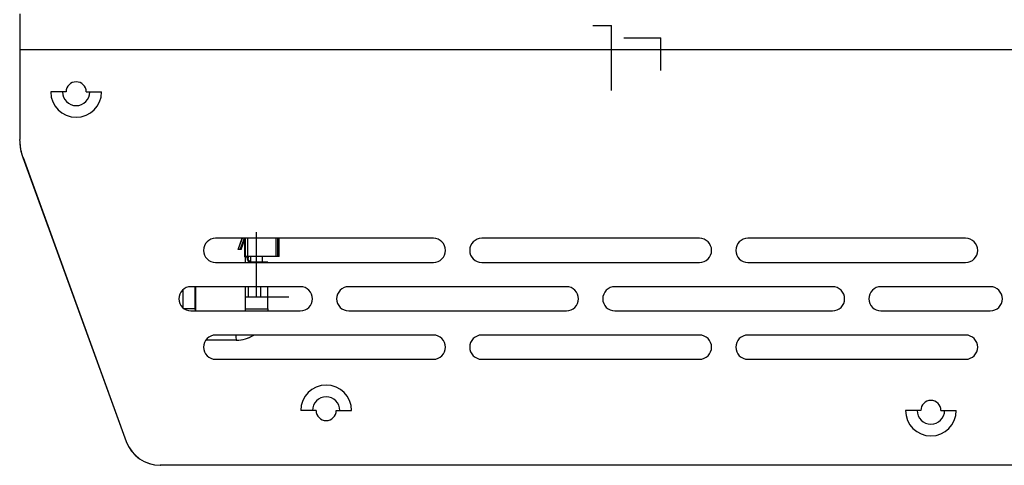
# Model space of a CAD drawing. Header units: millimetres. Extents: x -66 to 195, y 0 to 300.
# Tile 5 of 9: x -66 to 56, y 158 to 213. Entities that reach past the tile are written whole.
import ezdxf

# ---------------------------------------------------------------- set-up
doc = ezdxf.new("R2010")
doc.units = ezdxf.units.MM
doc.header["$PDSIZE"] = -1

msp = doc.modelspace()

# ---------------------------------------------------------------- linework, layer by layer
at = {"color": 7, "linetype": 'Continuous', "lineweight": 25}
for p, q in [((-66.36, 214.08), (-66.36, 198.46)), ((66.14, 209.58), (-66.36, 209.58)), ((-60.61, 204.38), (-62.51, 204.38)), ((-58.11, 204.38), (-56.21, 204.38)), ((-65.95, 196.25), (-65.97, 196.24)), ((-65.97, 196.24), (-53.16, 161.04)), ((-65.95, 196.24), (-53.14, 161.04)), ((-15.06, 186.23), (-42.06, 186.23)), ((-39.27, 184.83), (-38.76, 186.23)), ((-39.25, 184.83), (-38.75, 186.23)), ((-39.01, 184.83), (-38.5, 186.23)), ((-38.96, 184.83), (-38.45, 186.23)), ((-38.91, 184.83), (-38.49, 186)), ((-38.49, 186.13), (-38.49, 183.98)), ((-38.42, 186.23), (-38.42, 183.98)), ((-38.13, 186.23), (-38.13, 183.98)), ((-34.54, 183.98), (-34.54, 186.23)), ((-34.38, 186.23), (-34.38, 183.98)), ((-34.32, 183.98), (-34.32, 186.23)), ((-34.31, 183.98), (-34.31, 186.23)), ((-34.25, 183.98), (-34.25, 186.23)), ((-34.25, 183.98), (-34.25, 186.23)), ((-34.18, 183.98), (-34.18, 186.23)), ((-34.18, 183.98), (-34.18, 186.23)), ((17.94, 186.23), (-9.06, 186.23)), ((50.94, 186.23), (23.94, 186.23)), ((-38.91, 184.83), (-39.27, 184.83)), ((-42.06, 183.23), (-15.06, 183.23)), ((-34.18, 183.98), (-38.49, 183.98)), ((-38.42, 183.88), (-38.42, 183.23)), ((-38.16, 183.88), (-38.42, 183.88)), ((-38.39, 183.88), (-38.39, 183.23)), ((-38.16, 183.98), (-38.16, 183.95)), ((-38.16, 183.88), (-38.16, 183.78)), ((-38.16, 183.78), (-38.14, 183.78)), ((-38.08, 183.78), (-38.06, 183.78)), ((-38.08, 183.54), (-38.08, 183.78)), ((-38.06, 183.95), (-38.06, 183.98)), ((-38.06, 183.78), (-38.06, 183.88)), ((-38.03, 183.78), (-37.98, 183.78)), ((-38.01, 183.43), (-38.01, 183.23)), ((-37.98, 183.95), (-37.98, 183.98)), ((-37.98, 183.78), (-37.98, 183.88)), ((-37.92, 183.43), (-37.92, 183.37)), ((-37.86, 183.43), (-37.86, 183.39)), ((-37.75, 183.98), (-37.75, 183.29)), ((-35.6, 183.28), (-37.66, 183.28)), ((-37.04, 183.98), (-37.04, 183.28)), ((-36.46, 183.23), (-36.46, 183.28)), ((-36.25, 183.28), (-36.25, 183.98)), ((-35.62, 183.28), (-35.62, 183.23)), ((-35.61, 183.23), (-35.61, 183.28)), ((-35.61, 183.23), (-35.61, 183.28)), ((-35.6, 183.23), (-35.6, 183.28)), ((-9.06, 183.23), (17.94, 183.23)), ((23.94, 183.23), (50.94, 183.23)), ((-46.07, 177.57), (-46.07, 179.9)), ((-31.56, 180.23), (-45.12, 180.23)), ((-44.59, 177.48), (-44.59, 180.23)), ((-44.51, 177.48), (-44.51, 180.23)), ((-38.42, 180.23), (-38.42, 178.98)), ((-38.39, 180.23), (-38.39, 178.98)), ((-38.01, 180.23), (-38.01, 178.98)), ((-36.46, 178.98), (-36.46, 180.23)), ((-35.62, 180.23), (-35.62, 178.98)), ((-35.61, 178.98), (-35.61, 180.23)), ((-35.61, 178.98), (-35.61, 180.23)), ((-35.6, 178.98), (-35.6, 180.23)), ((1.44, 180.23), (-25.56, 180.23)), ((34.44, 180.23), (7.44, 180.23)), ((54, 180.23), (40.44, 180.23)), ((-38.42, 178.98), (-35.6, 178.98)), ((-38.4, 178.98), (-38.4, 177.48)), ((-35.6, 177.48), (-35.6, 178.98)), ((-35.6, 177.48), (-35.6, 178.98)), ((-44.51, 177.48), (-45.95, 177.48)), ((-45.12, 177.23), (-31.56, 177.23)), ((-38.4, 177.48), (-35.6, 177.48)), ((-35.6, 177.48), (-35.61, 177.23)), ((-25.56, 177.23), (1.44, 177.23)), ((7.44, 177.23), (34.44, 177.23)), ((40.44, 177.23), (54, 177.23)), ((-39.48, 173.58), (-43.3, 173.58)), ((-15.06, 174.23), (-42.06, 174.23)), ((17.94, 174.23), (-9.06, 174.23)), ((50.94, 174.23), (23.94, 174.23)), ((-42.06, 171.23), (-15.06, 171.23)), ((-9.06, 171.23), (17.94, 171.23)), ((23.94, 171.23), (50.94, 171.23)), ((-29.61, 164.88), (-31.51, 164.88)), ((-27.11, 164.88), (-25.21, 164.88)), ((45.39, 164.88), (43.49, 164.88)), ((47.89, 164.88), (49.79, 164.88)), ((-53.16, 161.04), (-53.14, 161.05)), ((61.64, 158.08), (-48.93, 158.08)), ((-48.93, 158.08), (-48.93, 158.08))]:
    msp.add_line(p, q, dxfattribs=at)
at = {"color": 7, "linetype": 'Continuous'}
for p, q in [((6.99, 212.58), (4.72, 212.58)), ((6.99, 212.58), (6.99, 204.56)), ((13.09, 211.03), (8.56, 211.03)), ((13.09, 211.03), (13.09, 207.02)), ((-37, 178.98), (-37, 187.01)), ((-37, 178.98), (-37, 187.01)), ((-37, 178.98), (-32.99, 178.98)), ((-37, 178.98), (-33.03, 178.98))]:
    msp.add_line(p, q, dxfattribs=at)
at = {"color": 7, "linetype": 'Continuous', "lineweight": 25, "flags": 128}
for points in [[(-44.56, 177.23), (-44.57, 177.27), (-44.59, 177.48)], [(-44.5, 177.23), (-44.51, 177.27), (-44.53, 177.48)], [(-38.4, 177.48), (-38.42, 177.27), (-38.43, 177.23)]]:
    msp.add_lwpolyline(points, dxfattribs=at)
at = {"color": 7, "linetype": 'Continuous', "lineweight": 25}
for centre, radius, start, end in [((-59.36, 204.38), 1.25, 0, 180), ((-59.36, 204.38), 3.15, 180, 0), ((-59.36, 204.38), 1.7, 180, 0), ((-60.17, 198.46), 6.2, 180, 200.9905), ((-59.86, 198.46), 6.5, 181.4299, 200), ((-42.06, 184.73), 1.5, 90, 270), ((-15.06, 184.73), 1.5, 270, 90), ((-9.06, 184.73), 1.5, 90, 270), ((17.94, 184.73), 1.5, 270, 90), ((23.94, 184.73), 1.5, 90, 270), ((50.94, 184.73), 1.5, 270, 90), ((-37.66, 183.78), 0.499, 225.5136, 269.992), ((-37.65, 183.78), 0.499, 225.5136, 269.992), ((-37.57, 183.78), 0.499, 225.5208, 248.9919), ((-37.56, 183.78), 0.499, 225.5216, 247.1993), ((-37.51, 183.78), 0.495, 225.2849, 241.3115), ((-37.48, 183.78), 0.496, 225.288, 236.6342), ((-45.12, 178.73), 1.5, 90, 270), ((-31.56, 178.73), 1.5, 270, 90), ((-25.56, 178.73), 1.5, 90, 270), ((1.44, 178.73), 1.5, 270, 90), ((7.44, 178.73), 1.5, 90, 270), ((34.44, 178.73), 1.5, 270, 90), ((40.44, 178.73), 1.5, 90, 270), ((54, 178.73), 1.5, 270, 90), ((-42.06, 172.73), 1.5, 90, 270), ((-37.03, 174.17), 2.53, 178.5954, 193.4283), ((-39.5, 177.47), 3.89, 270.0036, 303.6069), ((-39.48, 177.42), 3.84, 270.021, 303.8441), ((-15.06, 172.73), 1.5, 270, 90), ((-9.06, 172.73), 1.5, 90, 270), ((17.94, 172.73), 1.5, 270, 90), ((23.94, 172.73), 1.5, 90, 270), ((50.94, 172.73), 1.5, 270, 90), ((-28.36, 164.88), 3.15, 0, 180), ((-28.36, 164.88), 1.7, 0, 180), ((46.64, 164.88), 1.25, 0, 180), ((-28.36, 164.88), 1.25, 180, 0), ((46.64, 164.88), 3.15, 180, 0), ((46.64, 164.88), 1.7, 180, 0), ((-48.93, 162.58), 4.5, 200, 270), ((-48.91, 162.58), 4.5, 200, 270)]:
    msp.add_arc(centre, radius, start, end, dxfattribs=at)
for points, knots in [([(-38.42, 183.88), (-38.42, 183.91), (-38.44, 183.96), (-38.45, 183.97), (-38.46, 183.98)], [0, 0, 0, 0, 0.501326, 1, 1, 1, 1]), ([(-38.39, 183.88), (-38.39, 183.91), (-38.4, 183.96), (-38.4, 183.97), (-38.4, 183.98)], [0, 0, 0, 0, 0.501326, 1, 1, 1, 1]), ([(-38.14, 183.98), (-38.14, 183.98), (-38.15, 183.98), (-38.16, 183.98), (-38.16, 183.97), (-38.16, 183.96), (-38.16, 183.95)], [0, 0, 0, 0, 0.28143, 0.535711, 0.7716, 1, 1, 1, 1]), ([(-38.16, 183.95), (-38.16, 183.94), (-38.16, 183.93), (-38.16, 183.9), (-38.16, 183.89), (-38.16, 183.88)], [0, 0, 0, 0, 0.5043766, 0.7483982, 1, 1, 1, 1]), ([(-38.16, 183.78), (-38.16, 183.75), (-38.15, 183.69), (-38.13, 183.6), (-38.1, 183.54), (-38.06, 183.48), (-38.03, 183.45), (-38.01, 183.43)], [0, 0, 0, 0, 0.222803, 0.499385, 0.659582, 0.749412, 1, 1, 1, 1]), ([(-38.14, 183.78), (-38.13, 183.72), (-38.13, 183.62), (-38.06, 183.5), (-38.02, 183.45), (-38, 183.43)], [0, 0, 0, 0, 0.499334, 0.776364, 1, 1, 1, 1]), ([(-37.92, 183.43), (-37.94, 183.45), (-37.99, 183.5), (-38.06, 183.62), (-38.07, 183.72), (-38.08, 183.78)], [0, 0, 0, 0, 0.223614, 0.500652, 1, 1, 1, 1]), ([(-38.06, 183.88), (-38.06, 183.89), (-38.06, 183.9), (-38.06, 183.93), (-38.06, 183.94), (-38.06, 183.95)], [0, 0, 0, 0, 0.251602, 0.495623, 1, 1, 1, 1]), ([(-37.91, 183.43), (-37.93, 183.45), (-37.96, 183.48), (-37.99, 183.54), (-38.03, 183.6), (-38.05, 183.69), (-38.06, 183.75), (-38.06, 183.78)], [0, 0, 0, 0, 0.250236, 0.339853, 0.499758, 0.776924, 1, 1, 1, 1]), ([(-37.98, 183.88), (-37.98, 183.89), (-37.98, 183.9), (-37.98, 183.93), (-37.98, 183.94), (-37.98, 183.95)], [0, 0, 0, 0, 0.251602, 0.495623, 1, 1, 1, 1])]:
    msp.add_open_spline(points, degree=3, knots=knots, dxfattribs=at)
at = {"color": 7, "linetype": 'Continuous'}
for p in [(6.99, 212.58), (13.09, 211.03), (-37, 178.98), (-37, 178.98)]:
    msp.add_point(p, dxfattribs=at)

doc.saveas('drawing.dxf')
